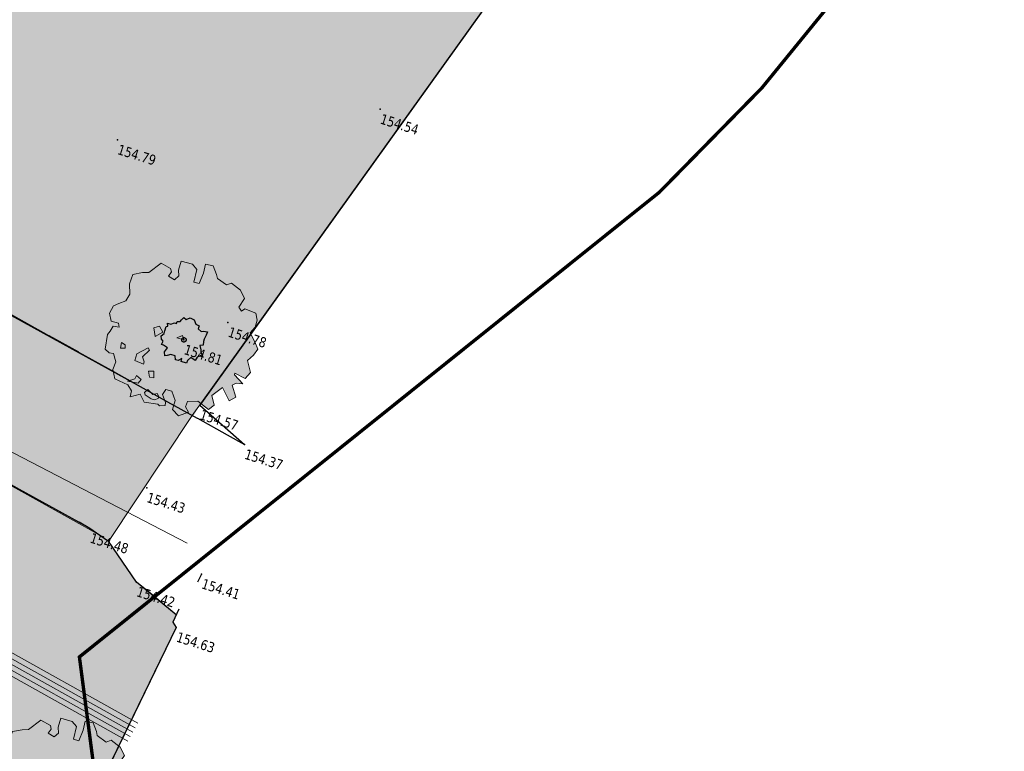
# Model space of a CAD drawing. Header units: millimetres. Extents: x 24647 to 200269, y -67453 to 4484.
# Tile 229 of 231: x 44414 to 47310, y -53649 to -51498. Entities that reach past the tile are written whole.
import ezdxf
from ezdxf.enums import TextEntityAlignment as Align
from ezdxf.lldxf.tags import DXFTag

# ---------------------------------------------------------------- set-up
doc = ezdxf.new("R2010")
doc.units = ezdxf.units.MM
doc.linetypes.add('AXES2', pattern=[28.575, 19.05, -3.175, 3.175, -3.175])
doc.linetypes.add('Continue', pattern=[1, 1, 0])
doc.layers.get('0').update_dxf_attribs({"lineweight": 9})
doc.layers.add('0_Construction 1', color=80, linetype='Continuous', lineweight=13, plot=False)
for name, color, linetype, lineweight in [('0_Limites', 10, 'AXES2', 50), ('0H_Végétation', 73, 'Continuous', 9), ('E_Trait Epais', 42, 'Continuous', 30), ('E_Trait Vu', 142, 'Continuous', 20), ('E_Végétation', 74, 'Continuous', 5)]:
    doc.layers.add(name, color=color, linetype=linetype, lineweight=lineweight)
doc.layers.add('0H_Sols', color=9, linetype='Continuous', lineweight=5, transparency=0.5)
for name, color, linetype in [('Espv_hai_hab', 70, 'Continue'), ('Espv_limb', 7, 'Continue'), ('Espv_sym', 7, 'Continue'), ('Limi_clo', 7, 'Cloture_Legere'), ('Limi_mplein', 7, 'Continue'), ('Topo_ptco', 7, 'Continue'), ('Topo_ptco_alt', 3, 'Continue')]:
    doc.layers.add(name, color=color, linetype=linetype)
doc.layers.add('R_CFO', color=1, linetype='ELEC_CFO', lineweight=18, true_color=0xff0000)
doc.styles.get("Standard").update_dxf_attribs({"font": 'GOTHIC.TTF'})
doc.styles.add('Verdana 1.0', font='verdana.ttf', dxfattribs={"width": 0.8, "height": 0.2})
doc.linetypes.add('Cloture_Legere', pattern='A,1,[1,croix.shx,S=0.2,R=0,X=-0.3,Y=0],0.0001', length=1.0001)
tags = doc.linetypes.add('EAUX_USEES', pattern='A,12.7,-5.08,["EU",Standard,S=2.54,R=0,X=-2.54,Y=-1.27],-6.35', length=24.13).pattern_tags.tags
tags[6] = DXFTag(74, 10)
tags = doc.linetypes.add('ELEC_CFO', pattern='A,12,-5,["CFO",Standard,S=2.54,R=0,X=-2.54,Y=-1.27],-5', length=22).pattern_tags.tags
tags[6] = DXFTag(74, 10)
doc.linetypes.add('LIMITE2', pattern='A,6.35,-2.54,[132,ltypeshp.shx,S=2.54,R=0,X=-2.54,Y=0],-2.54,25.4', length=36.83)
pattern_1 = [(109.29004622, (0.560848, 0.002973), (-4.80000000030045, 13.600000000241), [0.0482712, -16.90342488]), (161.565051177, (0.34656, 0.73), (-0.8, 1e-12), [0.050504, -2.47931812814]), (106.927513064, (0.29864, 0.746), (-3.19999999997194, 10.40000000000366), [0.054768, -19.17853644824]), (111.250505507, (0.348816, 0), (-1.59999999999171, 4.00000000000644), [0.069196, -15.38137033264]), (28.4429286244, (0.24168, 0.46568), (8.79999999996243, 4.79999999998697), [0.062208, -21.77354250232]), (83.6598082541, (0.2348, 0.40416), (-2e-13, 0.8000000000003), [0.061904, -7.18240411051]), (28.0724869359, (0.66804, 0.7642), (10.4000000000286, 5.60000000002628), [0.0387336, -13.5612664]), (69.4439547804, (0.70224, 0.03715), (0.800000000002, 2.4000000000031), [0.03896, -6.79624299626]), (122.905242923, (0.7136, 0.073632), (-1.60000000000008, 2.39999999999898), [0.04612, -16.15264538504]), (135, (0.75236, 0.1443), (-0.8, 9e-17), [0.0290216, -1.1023492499]), (156.250505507, (0.79568, 0.63888), (-12.79999999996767, 5.60000000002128), [0.062296, -21.788104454]), (45, (0.7068, 0.632), (9e-17, 0.8), [0.0451376, -1.0862332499]), (48.3664606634, (0.7136, 0.51808), (5.60000000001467, 6.4000000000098), [0.027424, -9.60585166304]), (34.6951535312, (0.71816, 0.3768), (7.99999999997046, 5.59999999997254), [0.03604, -12.61307064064]), (128.290163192, (0.44, 0.77104), (-3.19999999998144, 4.00000000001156), [0.036896, -19.32905349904]), (72.2553283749, (0.52208, 0.32888), (5.60000000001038, 17.59999999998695), [0.059824, -20.93922359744]), (115.346175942, (0.54032, 0.38584), (-0.80000000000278, 1.60000000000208), [0.047936, -16.77110083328]), (115.016893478, (0.64304, 0.21272), (-0.79999999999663, 1.6000000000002), [0.070368, -13.17198828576]), (41.1859251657, (0.62472, 0.19672), (0.8000000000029, 0.8000000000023), [0.024216, -8.47990065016]), (63.434948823, (0.59507, 0.11235), (3e-13, 0.8), [0.0152904, -1.773563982]), (131.185925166, (0.38984, 0.142), (-0.8000000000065, 0.7999999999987), [0.048456, -8.45566065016]), (159.44395478, (0.43545, 0.22402), (-2.3999999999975, 0.8000000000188), [0.0389616, -6.79624139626]), (19.7988763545, (0.29864, 0.30608), (8.79999999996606, 3.19999999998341), [0.026712, -21.22981640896]), (116.565051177, (0.40354, 0.4588), (-0.799999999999, 0.800000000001), [0.0152904, -1.773563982]), (45, (0.497, 0.5272), (9e-17, 0.8), [0.019348, -1.1120228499]), (56.309932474, (0.59275, 0.46335), (0.8, 1.599999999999), [0.0164632, -2.86797782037]), (131.185925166, (0.51528, 0.66624), (-0.8000000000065, 0.7999999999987), [0.024248, -8.47986865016]), (0, (0.28, 0.6), (0, 0.8), [0.04, -0.76]), (146.309932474, (0.04098, 0.08504), (-1.599999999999, 0.8), [0.049256, -2.83518502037]), (143.130102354, (0.08888, 0.36534), (-2.3999999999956, 1.6000000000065), [0.0569792, -3.9430208]), (36.3843518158, (-5e-10, 0.367648), (3.19999999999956, 2.39999999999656), [0.0537736, -18.82690435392]), (136.73570459, (0.043274, 0.533984), (-12.8000000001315, 11.99999999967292), [0.0532608, -18.622927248]), (25.7099537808, (0.0752, 0.71864), (1.599999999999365, 0.7999999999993), [0.073408, -23.899910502]), (127.405356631, (0.13672, 0.126), (-7.99999999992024, 10.40000000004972), [0.0488, -17.0719476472]), (45, (0.1436, 0.0075), (9e-17, 0.8), [0.0225688, -1.1088020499]), (153.434948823, (0.17095, 0.31294), (-0.8, -1e-12), [0.020348, -1.768506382]), (167.471192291, (0.19832, 0.11232), (-4.0000000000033, 0.79999999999), [0.063104, -7.31253156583]), (45, (0.16, 0.52), (9e-17, 0.8), [0.0565688, -1.0748020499])]

# ---------------------------------------------------------------- blocks, each defined once
blk = doc.blocks.new('Arbre dessus-Divers (3)')
at = {"true_color": 0xffffff, "transparency": 33554610}
h = blk.add_hatch(color=7, dxfattribs=at)
h.dxf.hatch_style = 1
h.paths.add_polyline_path([(267.7, -9.9), (284, 17.3), (293, 44.4), (272.9, 68.1), (245.4, 96.6), (256.8, 123.7), (256, 152.9), (243.3, 176.9), (196.9, 180.5), (187.6, 168.1), (172.7, 179.8), (183.8, 219.1), (158.8, 245.2), (117, 261.1), (100.3, 248.5), (58.6, 261.9), (50.9, 276.4), (28.3, 304.9), (-3.2, 301.7), (0.2, 265.3), (-3.5, 221.4), (-25.4, 220.8), (-29.1, 271.8), (-51.4, 285.8), (-97.6, 284.6), (-96.6, 248.1), (-88.7, 226.4), (-100.4, 206.6), (-127.3, 213.2), (-120.5, 232.8), (-128.1, 244.8), (-169.7, 253.4), (-204.8, 203.8), (-228.9, 195.8), (-262.5, 177.9), (-263.9, 139), (-250.6, 100.4), (-257.2, 70.9), (-281, 53.3), (-297.7, 38.2), (-304.1, 6.4), (-288.7, -22.4), (-259.6, -21.6), (-251.9, -36), (-276.1, -39.1), (-280.4, -61.1), (-287.3, -75.9), (-278.4, -134.1), (-258.8, -143.3), (-241.8, -140.4), (-224, -169.1), (-225.6, -200.8), (-207.6, -234.4), (-151.6, -240.2), (-131.6, -259.1), (-128.5, -283.4), (-95.2, -261.2), (-70.1, -286.7), (-16.9, -277.9), (-9.4, -282.6), (12.2, -274.8), (9.5, -262.6), (-10.6, -236.4), (-4, -214.3), (20.3, -213.7), (43.1, -244.7), (44, -281.2), (73.6, -297.4), (107, -272.2), (89.5, -255.6), (91.4, -233.7), (129.9, -220.5), (179, -238.6), (195.5, -216.2), (175.1, -182.7), (205.6, -140.5), (246.1, -181.4), (266.9, -160.8), (239, -120.2), (250.9, -107.7), (277.5, -102.1), (235.5, -78.9), (235.3, -71.6), (279.3, -80.1), (293.1, -50.6)])
for p, q in [((-121.4, 3), (-102.3, 15.7)), ((-106, -28.2), (-121.4, 3)), ((-102.3, 15.7), (-82.4, -3.2)), ((-24.2, -7.6), (-5.2, 7.6)), ((-5.2, 7.6), (4.9, -6.8)), ((-82.4, -3.2), (-106, -28.2)), ((-82.4, -3.2), (-82.4, -3.2)), ((4.9, -6.8), (-24.2, -7.6)), ((4.9, -6.8), (-24.2, -7.6)), ((-24.2, -7.6), (4.9, -6.8)), ((4.9, -6.8), (4.9, -6.8)), ((4.9, -6.8), (4.9, -6.8)), ((-225.3, -90.1), (-208.2, -94.5)), ((-222.3, -112), (-225.3, -90.1)), ((-205.4, -106.6), (-222.3, -112)), ((-208.2, -94.5), (-205.4, -106.6)), ((-205.4, -106.6), (-205.4, -106.6)), ((-154.6, -114.3), (-119.1, -79.3)), ((-153.9, -141), (-154.6, -114.3)), ((-111.6, -86.4), (-130.2, -118.5)), ((-119.1, -79.3), (-111.6, -86.4)), ((-117.3, -144.9), (-153.9, -141)), ((-130.2, -118.5), (-117.6, -135.2)), ((-130.2, -118.5), (-130.2, -118.5)), ((-117.6, -135.2), (-117.3, -144.9)), ((-90.4, -165.5), (-71.1, -160.1)), ((-80.1, -187.1), (-90.4, -165.5)), ((-63.1, -184.3), (-80.1, -187.1)), ((-80.1, -187.1), (-80.1, -187.1)), ((-71.1, -160.1), (-63.1, -184.3)), ((-156.8, -228.1), (-132.9, -210.5)), ((-115.6, -222.2), (-156.8, -228.1)), ((-156.8, -228.1), (-156.8, -228.1)), ((-132.9, -210.5), (-130.9, -195.8)), ((-130.9, -195.8), (-108.8, -205)), ((-108.8, -205), (-115.6, -222.2)), ((-80.8, -250.4), (-71.5, -235.6)), ((-75.7, -257.6), (-80.8, -250.4)), ((-80.8, -250.4), (-80.8, -250.4)), ((-48.7, -266.6), (-75.7, -257.6)), ((-71.5, -235.6), (-46.8, -247.1)), ((-34.2, -266.2), (-48.7, -266.6)), ((-46.8, -247.1), (-32.5, -239.4)), ((-22.3, -256.2), (-34.2, -266.2)), ((-32.5, -239.4), (-22.5, -248.9)), ((-22.5, -248.9), (-22.3, -256.2))]:
    blk.add_line(p, q)
at = {"lineweight": 13}
blk.add_lwpolyline([(267.7, -9.9), (284, 17.3), (293, 44.4), (293, 44.4), (272.9, 68.1), (245.4, 96.6), (256.8, 123.7), (256, 152.9), (243.3, 176.9), (196.9, 180.5), (187.6, 168.1), (172.7, 179.8), (183.8, 219.1), (158.8, 245.2), (117, 261.1), (100.3, 248.5), (58.6, 261.9), (50.9, 276.4), (28.3, 304.9), (-3.2, 301.7), (0.2, 265.3), (-3.5, 221.4), (-25.4, 220.8), (-29.1, 271.8), (-51.4, 285.8), (-97.6, 284.6), (-96.6, 248.1), (-88.7, 226.4), (-100.4, 206.6), (-127.3, 213.2), (-120.5, 232.8), (-128.1, 244.8), (-169.7, 253.4), (-204.8, 203.8), (-228.9, 195.8), (-262.5, 177.9), (-263.9, 139), (-250.6, 100.4), (-257.2, 70.9), (-281, 53.3), (-297.7, 38.2), (-304.1, 6.4), (-288.7, -22.4), (-259.6, -21.6), (-251.9, -36), (-276.1, -39.1), (-280.4, -61.1), (-287.3, -75.9), (-278.4, -134.1), (-258.8, -143.3), (-241.8, -140.4), (-224, -169.1), (-225.6, -200.8), (-207.6, -234.4), (-151.6, -240.2), (-131.6, -259.1), (-128.5, -283.4), (-95.2, -261.2), (-70.1, -286.7), (-16.9, -277.9), (-9.4, -282.6), (12.2, -274.8), (9.5, -262.6), (-10.6, -236.4), (-4, -214.3), (20.3, -213.7), (43.1, -244.7), (44, -281.2), (73.6, -297.4), (107, -272.2), (89.5, -255.6), (91.4, -233.7), (129.9, -220.5), (179, -238.6), (195.5, -216.2), (175.1, -182.7), (205.6, -140.5), (246.1, -181.4), (266.9, -160.8), (239, -120.2), (250.9, -107.7), (277.5, -102.1), (235.5, -78.9), (235.3, -71.6), (279.3, -80.1), (293.1, -50.6), (267.7, -9.9), (284, 17.3), (284, 17.3)], dxfattribs=at)
blk.add_point((-0.1, 0.4))
blk = doc.blocks.new('Topo_Ptco')
at = {"color": 0}
blk.add_point((0, 0), dxfattribs=at)
at = {"layer": 'Topo_ptco_alt', "style": 'Verdana 1.0', "width": 0.8}
blk.add_attdef('ALT', text='', height=0.3, dxfattribs=at).set_placement((0.1, -0.1), align=Align.TOP_LEFT)
blk = doc.blocks.new('Espv_Arb_Iso')
at = {"color": 3, "linetype": 'ByBlock', "lineweight": -2}
for p, q in [((-0.24, 0.544), (-0.196, 0.632)), ((-0.196, 0.632), (-0.109, 0.588)), ((-0.109, 0.588), (-0.022, 0.675)), ((-0.022, 0.675), (0.109, 0.653)), ((0.109, 0.653), (0.196, 0.544)), ((-0.566, 0.24), (-0.61, 0.327)), ((-0.61, 0.327), (-0.501, 0.327)), ((-0.501, 0.327), (-0.414, 0.392)), ((-0.414, 0.392), (-0.348, 0.392)), ((-0.348, 0.457), (-0.261, 0.479)), ((-0.348, 0.392), (-0.348, 0.457)), ((-0.261, 0.479), (-0.24, 0.544)), ((0.196, 0.544), (0.305, 0.523)), ((0.305, 0.523), (0.305, 0.436)), ((0.305, 0.436), (0.414, 0.392)), ((0.414, 0.392), (0.479, 0.414)), ((0.479, 0.414), (0.588, 0.436)), ((0.588, 0.327), (0.566, 0.196)), ((0.588, 0.436), (0.588, 0.327)), ((-0.675, -0.087), (-0.61, 0)), ((-0.61, 0.218), (-0.566, 0.24)), ((-0.61, 0.087), (-0.61, 0.218)), ((-0.61, 0), (-0.61, 0.087)), ((0.588, 0.022), (0.501, -0.022)), ((0.566, 0.196), (0.566, 0.131)), ((0.566, 0.131), (0.588, 0.022)), ((-0.632, -0.174), (-0.675, -0.087)), ((-0.566, -0.218), (-0.632, -0.174)), ((-0.588, -0.327), (-0.566, -0.218)), ((0.501, -0.022), (0.566, -0.131)), ((0.653, -0.261), (0.523, -0.37)), ((0.566, -0.131), (0.588, -0.218)), ((0.588, -0.218), (0.653, -0.261)), ((-0.523, -0.327), (-0.588, -0.327)), ((-0.392, -0.37), (-0.523, -0.327)), ((-0.436, -0.501), (-0.392, -0.37)), ((-0.392, -0.61), (-0.436, -0.501)), ((-0.24, -0.523), (-0.327, -0.588)), ((-0.109, -0.523), (-0.24, -0.523)), ((-0.065, -0.632), (-0.109, -0.523)), ((0.109, -0.544), (0.022, -0.632)), ((0.109, -0.632), (0.109, -0.544)), ((0.348, -0.436), (0.283, -0.544)), ((0.283, -0.544), (0.283, -0.632)), ((0.501, -0.479), (0.348, -0.436)), ((0.523, -0.37), (0.501, -0.479)), ((-0.327, -0.588), (-0.392, -0.61)), ((0.022, -0.632), (-0.065, -0.632)), ((0.283, -0.632), (0.109, -0.632))]:
    blk.add_line(p, q, dxfattribs=at)
blk.add_circle((0, 0), 0.0653, dxfattribs=at)
blk = doc.blocks.new('plantopo')
at = {"layer": 'Espv_hai_hab', "true_color": 0x9cfe8a}
h = blk.add_hatch(dxfattribs=at)
h.set_pattern_fill('HAIE', color=81, scale=0.8)
h.set_pattern_definition(pattern_1)
h.paths.add_polyline_path([(1270698.412, 7266659.362), (1270674.927, 7266666.358), (1270660.151, 7266679.326), (1270652.016, 7266670.432), (1270646.186, 7266664.041), (1270650.688, 7266653.882), (1270651.512, 7266647.992), (1270649.89, 7266645.514), (1270647.555, 7266645.404), (1270650.307, 7266636.423), (1270650.59, 7266636.27), (1270665.028, 7266633.419), (1270680.889, 7266630.24), (1270688.346, 7266628.691), (1270688.422, 7266629.057)])
h.paths.add_polyline_path([(1270686.795, 7266631.073), (1270686.904, 7266631.073), (1270687.056, 7266631.188), (1270687.056, 7266631.204), (1270687.131, 7266631.223), (1270687.209, 7266631.378), (1270687.296, 7266631.335), (1270687.383, 7266631.422), (1270687.514, 7266631.4), (1270687.601, 7266631.291), (1270687.71, 7266631.269), (1270687.71, 7266631.182), (1270687.804, 7266631.144), (1270687.993, 7266631.182), (1270687.993, 7266631.073), (1270687.971, 7266630.943), (1270687.971, 7266630.877), (1270687.993, 7266630.768), (1270687.906, 7266630.725), (1270687.971, 7266630.616), (1270687.993, 7266630.529), (1270688.058, 7266630.485), (1270687.927, 7266630.376), (1270687.906, 7266630.268), (1270687.753, 7266630.311), (1270687.688, 7266630.202), (1270687.688, 7266630.115), (1270687.514, 7266630.115), (1270687.339, 7266630.115), (1270687.296, 7266630.224), (1270687.165, 7266630.224), (1270687.021, 7266630.116), (1270686.969, 7266630.246), (1270687.013, 7266630.376), (1270686.882, 7266630.42), (1270686.817, 7266630.42), (1270686.839, 7266630.529), (1270686.701, 7266630.621), (1270686.795, 7266630.747), (1270686.795, 7266630.834), (1270686.795, 7266630.964), (1270686.839, 7266630.986)], flags=16)
h.paths.add_polyline_path([(1270687.47, 7266630.747, -1), (1270687.339, 7266630.747, -1)], flags=0)
h.paths.add_polyline_path([(1270687.76, 7266628.769), (1270688.36, 7266628.769), (1270688.36, 7266628.994), (1270687.76, 7266628.994)], flags=25)
h.paths.add_polyline_path([(1270672.499, 7266633.301), (1270672.924, 7266633.301), (1270672.924, 7266633.526), (1270672.499, 7266633.526)], flags=24)
h.paths.add_polyline_path([(1270674.275, 7266641.726), (1270674.7, 7266641.726), (1270674.7, 7266641.951), (1270674.275, 7266641.951)], flags=24)
h.paths.add_polyline_path([(1270676.682, 7266650.173), (1270677.107, 7266650.173), (1270677.107, 7266650.398), (1270676.682, 7266650.398)], flags=24)
h.paths.add_polyline_path([(1270679.454, 7266656.622), (1270679.879, 7266656.622), (1270679.879, 7266656.847), (1270679.454, 7266656.847)], flags=24)
h.paths.add_polyline_path([(1270687.513, 7266655.018), (1270687.938, 7266655.018), (1270687.938, 7266655.243), (1270687.513, 7266655.243)], flags=24)
h.paths.add_polyline_path([(1270686.205, 7266647.71), (1270686.63, 7266647.71), (1270686.63, 7266647.935), (1270686.205, 7266647.935)], flags=24)
h.paths.add_polyline_path([(1270684.749, 7266641.054), (1270685.174, 7266641.054), (1270685.174, 7266641.279), (1270684.749, 7266641.279)], flags=24)
h.paths.add_polyline_path([(1270683.296, 7266635.487), (1270683.721, 7266635.487), (1270683.721, 7266635.712), (1270683.296, 7266635.712)], flags=24)
h.paths.add_polyline_path([(1270650.456, 7266637.713), (1270650.881, 7266637.713), (1270650.881, 7266637.938), (1270650.456, 7266637.938)], flags=24)
h.paths.add_polyline_path([(1270649.227, 7266645.227), (1270649.827, 7266645.227), (1270649.827, 7266645.452), (1270649.227, 7266645.452)], flags=24)
h.paths.add_polyline_path([(1270650.85, 7266647.704), (1270651.45, 7266647.704), (1270651.45, 7266647.929), (1270650.85, 7266647.929)], flags=25)
h.paths.add_polyline_path([(1270652.1, 7266660.608), (1270652.525, 7266660.608), (1270652.525, 7266660.833), (1270652.1, 7266660.833)], flags=24)
h.paths.add_polyline_path([(1270651.353, 7266670.144), (1270651.953, 7266670.144), (1270651.953, 7266670.369), (1270651.353, 7266670.369)], flags=25)
h.paths.add_polyline_path([(1270659.488, 7266679.039), (1270660.088, 7266679.039), (1270660.088, 7266679.264), (1270659.488, 7266679.264)], flags=25)
h.paths.add_polyline_path([(1270659.929, 7266677.252), (1270660.354, 7266677.252), (1270660.354, 7266677.477), (1270659.929, 7266677.477)], flags=24)
h.paths.add_polyline_path([(1270655.322, 7266669.731), (1270655.747, 7266669.731), (1270655.747, 7266669.956), (1270655.322, 7266669.956)], flags=24)
h.paths.add_polyline_path([(1270652.464, 7266664.609), (1270652.889, 7266664.609), (1270652.889, 7266664.834), (1270652.464, 7266664.834)], flags=24)
h.paths.add_polyline_path([(1270652.446, 7266656.173), (1270652.871, 7266656.173), (1270652.871, 7266656.398), (1270652.446, 7266656.398)], flags=24)
h.paths.add_polyline_path([(1270658.737, 7266654.102), (1270659.162, 7266654.102), (1270659.162, 7266654.327), (1270658.737, 7266654.327)], flags=24)
h.paths.add_polyline_path([(1270667.02, 7266652.208), (1270667.445, 7266652.208), (1270667.445, 7266652.433), (1270667.02, 7266652.433)], flags=24)
h.paths.add_polyline_path([(1270670.272, 7266658.297), (1270670.697, 7266658.297), (1270670.697, 7266658.522), (1270670.272, 7266658.522)], flags=24)
h.paths.add_polyline_path([(1270674.078, 7266664.899), (1270674.503, 7266664.899), (1270674.503, 7266665.124), (1270674.078, 7266665.124)], flags=24)
h.paths.add_polyline_path([(1270674.264, 7266666.07), (1270674.864, 7266666.07), (1270674.864, 7266666.295), (1270674.264, 7266666.295)], flags=24)
h.paths.add_polyline_path([(1270681.925, 7266663.104), (1270682.35, 7266663.104), (1270682.35, 7266663.329), (1270681.925, 7266663.329)], flags=24)
h.paths.add_polyline_path([(1270689.914, 7266660.712), (1270690.339, 7266660.712), (1270690.339, 7266660.937), (1270689.914, 7266660.937)], flags=24)
h.paths.add_polyline_path([(1270697.368, 7266658.419), (1270697.793, 7266658.419), (1270697.793, 7266658.644), (1270697.368, 7266658.644)], flags=24)
h.paths.add_polyline_path([(1270697.75, 7266659.075), (1270698.35, 7266659.075), (1270698.35, 7266659.3), (1270697.75, 7266659.3)], flags=24)
h.paths.add_polyline_path([(1270695.583, 7266653.053), (1270696.008, 7266653.053), (1270696.008, 7266653.278), (1270695.583, 7266653.278)], flags=24)
h.paths.add_polyline_path([(1270693.034, 7266646.175), (1270693.459, 7266646.175), (1270693.459, 7266646.4), (1270693.034, 7266646.4)], flags=24)
h.paths.add_polyline_path([(1270690.399, 7266638.654), (1270690.824, 7266638.654), (1270690.824, 7266638.879), (1270690.399, 7266638.879)], flags=24)
h.paths.add_polyline_path([(1270688.002, 7266631.336), (1270688.427, 7266631.336), (1270688.427, 7266631.561), (1270688.002, 7266631.561)], flags=24)
h.paths.add_polyline_path([(1270687.042, 7266630.459), (1270687.342, 7266630.459), (1270687.342, 7266630.684), (1270687.042, 7266630.684)], flags=8)
h = blk.add_hatch(dxfattribs=at)
h.set_pattern_fill('HAIE', color=81, scale=0.8)
h.set_pattern_definition(pattern_1)
h.paths.add_polyline_path([(1270687.141, 7266617.67), (1270687.735, 7266617.582, -0.452421), (1270688.154, 7266617.519), (1270688.941, 7266617.402), (1270689.719, 7266622.612), (1270689.573, 7266622.727), (1270689.606, 7266622.962), (1270688.204, 7266623.535), (1270687.058, 7266624.43), (1270686.424, 7266624.632), (1270678.579, 7266626.225), (1270678.018, 7266626.223), (1270677.449, 7266626.1), (1270676.723, 7266625.758), (1270676.056, 7266625.291), (1270674.982, 7266623.55), (1270671.489, 7266606.952), (1270671.605, 7266606.631, -0.050361), (1270671.599, 7266606.691, -1), (1270672.199, 7266606.691, -0.904107), (1270671.605, 7266606.631), (1270671.641, 7266606.209), (1270679.264, 7266604.502), (1270675.643, 7266588.547), (1270673.924, 7266585.471), (1270678.192, 7266584.082), (1270677.855, 7266580.372), (1270676.87, 7266573.51), (1270673.821, 7266561.525), (1270649.689, 7266566.167), (1270648.747, 7266566.011), (1270636.596, 7266557.086), (1270652.79, 7266526.405), (1270653.214, 7266526.629), (1270682.784, 7266552.303), (1270683.519, 7266553.173), (1270683.718, 7266557.515), (1270681.883, 7266557.6), (1270682.818, 7266589.589), (1270683.951, 7266597.683), (1270685.089, 7266605.841)])
h.paths.add_polyline_path([(1270679.431, 7266614.559), (1270679.257, 7266614.559), (1270679.257, 7266614.646), (1270679.17, 7266614.559), (1270679.083, 7266614.559), (1270679.039, 7266614.667), (1270678.909, 7266614.667), (1270678.822, 7266614.602), (1270678.756, 7266614.58), (1270678.713, 7266614.689), (1270678.756, 7266614.82), (1270678.626, 7266614.863), (1270678.56, 7266614.863), (1270678.582, 7266614.972), (1270678.517, 7266615.016), (1270678.473, 7266615.103), (1270678.539, 7266615.19), (1270678.539, 7266615.277), (1270678.539, 7266615.408), (1270678.582, 7266615.43), (1270678.539, 7266615.517), (1270678.647, 7266615.517), (1270678.735, 7266615.582), (1270678.8, 7266615.582), (1270678.8, 7266615.647), (1270678.887, 7266615.669), (1270678.909, 7266615.734), (1270678.952, 7266615.822), (1270679.039, 7266615.778), (1270679.127, 7266615.865), (1270679.257, 7266615.843), (1270679.344, 7266615.734), (1270679.453, 7266615.713), (1270679.453, 7266615.626), (1270679.562, 7266615.582), (1270679.627, 7266615.604), (1270679.736, 7266615.626), (1270679.736, 7266615.517), (1270679.715, 7266615.386), (1270679.715, 7266615.321), (1270679.736, 7266615.212), (1270679.649, 7266615.168), (1270679.715, 7266615.059), (1270679.736, 7266614.972), (1270679.802, 7266614.929), (1270679.671, 7266614.82), (1270679.649, 7266614.711), (1270679.497, 7266614.755), (1270679.431, 7266614.646)], flags=16)
h.paths.add_polyline_path([(1270679.083, 7266615.19, -1), (1270679.214, 7266615.19, -1)], flags=0)
h.paths.add_polyline_path([(1270676.926, 7266615.832), (1270676.708, 7266615.886), (1270676.708, 7266615.886), (1270676.297, 7266615.988), (1270676.297, 7266615.988), (1270676.056, 7266616.048), (1270676.496, 7266617.82), (1270676.785, 7266617.748), (1270676.784, 7266617.746), (1270677.124, 7266617.663), (1270677.125, 7266617.664), (1270677.366, 7266617.604)], flags=16)
h.paths.add_polyline_path([(1270679.488, 7266618.183), (1270679.314, 7266618.183), (1270679.314, 7266618.27), (1270679.227, 7266618.183), (1270679.14, 7266618.183), (1270679.096, 7266618.292), (1270678.965, 7266618.292), (1270678.878, 7266618.227), (1270678.813, 7266618.205), (1270678.769, 7266618.314), (1270678.813, 7266618.444), (1270678.682, 7266618.488), (1270678.617, 7266618.488), (1270678.639, 7266618.597), (1270678.573, 7266618.64), (1270678.53, 7266618.728), (1270678.595, 7266618.815), (1270678.595, 7266618.902), (1270678.595, 7266619.032), (1270678.639, 7266619.054), (1270678.595, 7266619.141), (1270678.704, 7266619.141), (1270678.791, 7266619.207), (1270678.857, 7266619.207), (1270678.857, 7266619.272), (1270678.944, 7266619.294), (1270678.965, 7266619.359), (1270679.009, 7266619.446), (1270679.096, 7266619.403), (1270679.183, 7266619.49), (1270679.314, 7266619.468), (1270679.401, 7266619.359), (1270679.51, 7266619.337), (1270679.51, 7266619.25), (1270679.619, 7266619.207), (1270679.684, 7266619.228), (1270679.793, 7266619.25), (1270679.793, 7266619.141), (1270679.771, 7266619.011), (1270679.771, 7266618.945), (1270679.793, 7266618.836), (1270679.706, 7266618.793), (1270679.771, 7266618.684), (1270679.793, 7266618.597), (1270679.858, 7266618.553), (1270679.728, 7266618.444), (1270679.706, 7266618.336), (1270679.553, 7266618.379), (1270679.488, 7266618.27)], flags=16)
h.paths.add_polyline_path([(1270679.14, 7266618.815, -1), (1270679.27, 7266618.815, -1)], flags=0)
h.paths.add_polyline_path([(1270681.722, 7266596.768, -1), (1270681.122, 7266596.768, -1)], flags=16)
h.paths.add_polyline_path([(1270681.617, 7266596.768, -1), (1270681.227, 7266596.768, -1)], flags=0)
h.paths.add_polyline_path([(1270678.804, 7266596.004, -1), (1270678.204, 7266596.004, -1)], flags=16)
h.paths.add_polyline_path([(1270678.699, 7266596.004, -1), (1270678.309, 7266596.004, -1)], flags=0)
at = {"layer": 'Espv_limb', "flags": 128}
blk.add_lwpolyline([(1270642.953, 7266660.426), (1270650.307, 7266636.423), (1270650.59, 7266636.27), (1270665.028, 7266633.419), (1270680.889, 7266630.24), (1270690.026, 7266628.342)], dxfattribs=at)
blk.add_lwpolyline([(1270689.608, 7266622.961), (1270688.204, 7266623.535), (1270687.058, 7266624.43), (1270686.424, 7266624.632), (1270678.579, 7266626.225, 0.13962), (1270677.458, 7266626.138, 0.094922), (1270676.056, 7266625.291, 0.07131), (1270675.394, 7266624.498, 0.07131), (1270674.982, 7266623.55)], format="xyb", dxfattribs=at)
at = {"layer": 'Limi_clo', "flags": 128}
for points in [[(1270637.212, 7266654.259), (1270639.597, 7266656.819), (1270652.016, 7266670.432), (1270660.151, 7266679.326), (1270674.927, 7266666.358), (1270698.412, 7266659.362), (1270688.422, 7266629.057), (1270690.026, 7266628.342)], [(1270689.957, 7266624.328), (1270689.918, 7266624.072)], [(1270689.719, 7266622.612), (1270688.266, 7266612.883), (1270686.666, 7266602.164)], [(1270689.573, 7266622.727), (1270689.719, 7266622.612)]]:
    blk.add_lwpolyline(points, dxfattribs=at)
at = {"layer": 'Limi_mplein', "flags": 128}
for points in [[(1270690.227, 7266627.966), (1270690.29, 7266627.961)], [(1270689.632, 7266623.144), (1270689.573, 7266622.727)]]:
    blk.add_lwpolyline(points, dxfattribs=at)
at = {"layer": 'Espv_sym', "color": 3}
blk.add_blockref('Espv_Arb_Iso', (1270687.405, 7266630.747, 154.806), dxfattribs=at)
at = {"layer": 'Topo_ptco'}
ref = blk.add_blockref('Topo_Ptco', (1270690.887, 7266638.941, 154.543), dxfattribs=at)
ref.add_attrib('ALT', '154.54', dxfattribs={"layer": 'Topo_ptco_alt', "height": 0.3, "style": 'Verdana 1.0', "width": 0.8}).set_placement((1270690.987, 7266638.841, 154.543), align=Align.TOP_LEFT)
for p in [(1270690.887, 7266638.941, 154.543), (1270683.783, 7266635.775, 154.793), (1270688.489, 7266631.624, 154.777), (1270687.662, 7266626.267, 154.432)]:
    blk.add_blockref('Topo_Ptco', p, dxfattribs=at)
ref = blk.add_blockref('Topo_Ptco', (1270683.783, 7266635.775, 154.793), dxfattribs=at)
ref.add_attrib('ALT', '154.79', dxfattribs={"layer": 'Topo_ptco_alt', "height": 0.3, "style": 'Verdana 1.0', "width": 0.8}).set_placement((1270683.883, 7266635.675, 154.793), align=Align.TOP_LEFT)
ref = blk.add_blockref('Topo_Ptco', (1270688.489, 7266631.624, 154.777), dxfattribs=at)
ref.add_attrib('ALT', '154.78', dxfattribs={"layer": 'Topo_ptco_alt', "height": 0.3, "style": 'Verdana 1.0', "width": 0.8}).set_placement((1270688.589, 7266631.524, 154.777), align=Align.TOP_LEFT)
ref = blk.add_blockref('Topo_Ptco', (1270687.405, 7266630.747, 154.806), dxfattribs=at)
ref.add_attrib('ALT', '154.81', dxfattribs={"layer": 'Topo_ptco_alt', "height": 0.3, "style": 'Verdana 1.0', "width": 0.8}).set_placement((1270687.505, 7266630.647, 154.806), align=Align.TOP_LEFT)
ref = blk.add_blockref('Topo_Ptco', (1270688.422, 7266629.057, 154.565), dxfattribs=at)
ref.add_attrib('ALT', '154.57', dxfattribs={"layer": 'Topo_ptco_alt', "height": 0.3, "style": 'Verdana 1.0', "width": 0.8}).set_placement((1270688.522, 7266628.957, 154.565), align=Align.TOP_LEFT)
ref = blk.add_blockref('Topo_Ptco', (1270690.026, 7266628.342, 154.37), dxfattribs=at)
ref.add_attrib('ALT', '154.37', dxfattribs={"layer": 'Topo_ptco_alt', "height": 0.3, "style": 'Verdana 1.0', "width": 0.8}).set_placement((1270690.126, 7266628.242, 154.37), align=Align.TOP_LEFT)
ref = blk.add_blockref('Topo_Ptco', (1270687.662, 7266626.267, 154.432), dxfattribs=at)
ref.add_attrib('ALT', '154.43', dxfattribs={"layer": 'Topo_ptco_alt', "height": 0.3, "style": 'Verdana 1.0', "width": 0.8}).set_placement((1270687.762, 7266626.167, 154.432), align=Align.TOP_LEFT)
ref = blk.add_blockref('Topo_Ptco', (1270686.424, 7266624.632, 154.48), dxfattribs=at)
ref.add_attrib('ALT', '154.48', dxfattribs={"layer": 'Topo_ptco_alt', "height": 0.3, "style": 'Verdana 1.0', "width": 0.8}).set_placement((1270686.524, 7266624.532, 154.48), align=Align.TOP_LEFT)
ref = blk.add_blockref('Topo_Ptco', (1270689.957, 7266624.328, 154.408), dxfattribs=at)
ref.add_attrib('ALT', '154.41', dxfattribs={"layer": 'Topo_ptco_alt', "height": 0.3, "style": 'Verdana 1.0', "width": 0.8}).set_placement((1270690.057, 7266624.228, 154.408), align=Align.TOP_LEFT)
ref = blk.add_blockref('Topo_Ptco', (1270688.204, 7266623.535, 154.423), dxfattribs=at)
ref.add_attrib('ALT', '154.42', dxfattribs={"layer": 'Topo_ptco_alt', "height": 0.3, "style": 'Verdana 1.0', "width": 0.8}).set_placement((1270688.304, 7266623.435, 154.423), align=Align.TOP_LEFT)
ref = blk.add_blockref('Topo_Ptco', (1270689.719, 7266622.612, 154.627), dxfattribs=at)
ref.add_attrib('ALT', '154.63', dxfattribs={"layer": 'Topo_ptco_alt', "height": 0.3, "style": 'Verdana 1.0', "width": 0.8}).set_placement((1270689.819, 7266622.512, 154.627), align=Align.TOP_LEFT)

msp = doc.modelspace()

# ---------------------------------------------------------------- hatches: boundary and pattern name
at = {"layer": '0H_Sols', "true_color": 0xc2c2c2, "transparency": 33554559}
h = msp.add_hatch(color=9, dxfattribs=at)
h.dxf.hatch_style = 1
edge = h.paths.add_edge_path()
edge.add_line((40986.3, -55255.2), (41857.9, -55741.9))
edge.add_line((41857.9, -55741.9), (42659.3, -54310.1))
edge.add_line((42659.3, -54310.1), (42667, -54234.6))
edge.add_line((42667, -54234.6), (43496.3, -52755))
edge.add_line((43496.3, -52755), (43919.6, -52607.3))
edge.add_line((43919.6, -52607.3), (44647.8, -53012.8))
edge.add_line((44647.8, -53012.8), (44675, -53032))
edge.add_line((44675, -53032), (44921.6, -52661.7))
edge.add_line((44921.6, -52661.7), (42926, -51562.1))
edge.add_line((42926, -51562.1), (43259.5, -50953.5))
edge.add_line((43259.5, -50953.5), (43259.5, -49723.3))
edge.add_line((43259.5, -49723.3), (41532.4, -49723.3))
edge.add_line((41532.4, -49723.3), (41532.4, -48272.4))
edge.add_line((41532.4, -48272.4), (41686.3, -45763.4))
edge.add_line((41686.3, -45763.4), (39409.9, -44633.7))
edge.add_line((39409.9, -44633.7), (39381.5, -44638.5))
edge.add_line((39381.5, -44638.5), (39376.4, -45156.5))
edge.add_line((39376.4, -45156.5), (39325.9, -45226.8))
edge.add_line((39325.9, -45226.8), (37978.9, -45686.6))
edge.add_line((37978.9, -45686.6), (37940.1, -45714))
edge.add_line((37940.1, -45714), (37922.7, -45764.2))
edge.add_line((37922.7, -45764.2), (38326.8, -47497.8))
edge.add_line((38326.8, -47497.8), (37213.1, -47757.4))
edge.add_line((37213.1, -47757.4), (37213.1, -48667.2))
edge.add_line((37213.1, -48667.2), (35588, -48667.2))
edge.add_line((35588, -48667.2), (35588, -49131.7))
edge.add_line((35588, -49131.7), (37606.3, -49131.7))
edge.add_line((37606.3, -49131.7), (37606.3, -47925.3))
edge.add_line((37606.3, -47925.3), (40982.8, -47925.3))
edge.add_line((40982.8, -47925.3), (40982.8, -48943.3))
edge.add_line((40982.8, -48943.3), (40635.2, -48943.3))
edge.add_line((40635.2, -48943.3), (40635.2, -49945.2))
edge.add_line((40635.2, -49945.2), (40812.6, -49944.4))
edge.add_line((40812.6, -49944.4), (40812.6, -49960))
edge.add_line((40812.6, -49960), (43019.6, -49960))
edge.add_line((43019.6, -49960), (43019.6, -50950.2))
edge.add_line((43019.6, -50950.2), (42315.2, -50950.2))
edge.add_line((42315.2, -50950.2), (42315.2, -50803.7))
edge.add_line((42315.2, -50803.7), (40113.8, -50803.7))
edge.add_line((40113.8, -50803.7), (40113.8, -51562.5))
edge.add_line((40113.8, -51562.5), (40914.3, -51562.5))
edge.add_line((40914.3, -51562.5), (40914.3, -52444.6))
edge.add_line((40914.3, -52444.6), (38295.3, -52444.6))
edge.add_line((38295.3, -52444.6), (38295.3, -54201.2))
edge.add_line((38295.3, -54201.2), (38688.7, -54201.2))
edge.add_line((38688.7, -54201.2), (38796.4, -54228.3))
edge.add_line((38796.4, -54228.3), (39088.7, -54398.4))
edge.add_line((39088.7, -54398.4), (39336.4, -54466.3))
edge.add_line((39336.4, -54466.3), (39585.1, -54402.2))
edge.add_line((39585.1, -54402.2), (40817.4, -53709.9))
edge.add_arc((41158, -54434.5), 800.7, 42.1867, 115.1753, ccw=False)
edge.add_line((41751.3, -53896.8), (40986.3, -55255.2))
at = {"layer": '0H_Végétation', "transparency": 33554687}
h = msp.add_hatch(dxfattribs=at)
h.set_pattern_fill('ANSI35', color=256, scale=8)
h.set_pattern_definition([(117.612453, (-14100.4, 36322.35), (-45.014025, -23.545223), []), (117.612453, (-14089.667, 36356.63), (-45.014025, -23.545223), [63.5, -12.7, 0, -12.7])])
h.paths.add_polyline_path([(35579.3, -47738.7), (35588, -48667.2), (37213.1, -48667.2), (37213.1, -47757.4), (38326.8, -47497.8), (37922.7, -45764.2), (37928.3, -45728.1), (37951.8, -45699.8), (37978.9, -45686.6), (39255.7, -45256.4), (39325.9, -45226.8), (39369.4, -45179.6), (39376.4, -45156.5), (39381.5, -44638.5), (38660.4, -44758.6)])
h.paths.add_polyline_path([(43747.7, -46989.1), (41535.1, -48277.1), (41531.4, -49720), (43259.5, -49723.3), (43259.5, -50953.5), (42926, -51562.1), (44921.6, -52661.7), (46802.5, -50037.6), (44770.3, -48668.2)])
edge = h.paths.add_edge_path()
edge.add_line((38296.1, -56898.8), (41532, -58639.5))
edge.add_line((41532, -58639.5), (42181.1, -57586.8))
edge.add_line((42181.1, -57586.8), (42480.2, -56961.4))
edge.add_line((42480.2, -56961.4), (42623.3, -56617.5))
edge.add_line((42623.3, -56617.5), (42257.4, -56357.3))
edge.add_line((42257.4, -56357.3), (42513.4, -56115.2))
edge.add_line((42513.4, -56115.2), (43335.7, -54700.8))
edge.add_line((43335.7, -54700.8), (42659.3, -54310.1))
edge.add_line((42659.3, -54310.1), (42667, -54234.6))
edge.add_line((42667, -54234.6), (42844.8, -53913.1))
edge.add_line((42844.8, -53913.1), (43496.3, -52755))
edge.add_arc((43801.2, -52948.2), 360.9, 70.8511, 147.6337, ccw=False)
edge.add_line((43919.6, -52607.3), (44620.5, -52993.7))
edge.add_line((44620.5, -52993.7), (44675, -53032))
edge.add_line((44675, -53032), (44757.7, -53151.6))
edge.add_line((44757.7, -53151.6), (44874.5, -53248.3))
edge.add_line((44874.5, -53248.3), (44864.1, -53269.6))
edge.add_line((44864.1, -53269.6), (44874.6, -53284.9))
edge.add_line((44874.6, -53284.9), (44445.3, -54169.9))
edge.add_line((44445.3, -54169.9), (43972.2, -55145.1))
edge.add_line((43972.2, -55145.1), (43914, -55291.4))
edge.add_line((43914, -55291.4), (43820.2, -55527))
edge.add_line((43820.2, -55527), (43755.9, -55688.4))
edge.add_line((43755.9, -55688.4), (43727.8, -55759))
edge.add_line((43727.8, -55759), (43412.7, -56550.4))
edge.add_line((43412.7, -56550.4), (42853.1, -57955.8))
edge.add_line((42853.1, -57955.8), (42433.9, -59106.2))
edge.add_line((42433.9, -59106.2), (38295.4, -60925.1))
edge.add_line((38295.4, -60925.1), (38296.1, -56898.8))
edge = h.paths.add_edge_path(flags=17)
edge.add_arc((41158, -54434.5), 800.7, 42.1867, 115.1753)
edge.add_line((40817.4, -53709.9), (39585.1, -54402.2))
edge.add_arc((39340.2, -53966.3), 500, 239.7913, 299.3295, ccw=False)
edge.add_line((39088.7, -54398.4), (38796.4, -54228.3))
edge.add_arc((38695.8, -54401.1), 200, 59.7913, 180)
edge.add_line((38495.8, -54401.1), (38495.8, -55284.7))
edge.add_arc((38995.8, -55284.7), 500, 180, 239.6721)
edge.add_line((38743.3, -55716.2), (39239.7, -56006.6))
edge.add_arc((39787.2, -54938.7), 1200.1, 242.8599, 330.2439)
edge.add_line((40829.1, -55534.3), (41751.3, -53896.8))

# ---------------------------------------------------------------- linework, layer by layer
at = {"layer": '0_Construction 1'}
msp.add_lwpolyline([(43747.7, -46989.1), (41541.8, -48273.2), (41531.4, -49720), (43259.5, -49723.3), (43259.5, -50953.5), (42926, -51562.1), (44921.6, -52661.7), (46802.5, -50037.6), (44770.3, -48668.2)], close=True, dxfattribs=at)
for points in [[(43919.6, -52607.3), (44647.8, -53012.8), (44675, -53032), (44921.6, -52661.7), (42926, -51562.1)], [(43919.6, -52607.3), (44620.5, -52993.7), (44675, -53032), (44757.7, -53151.6), (44874.5, -53248.3), (44864.1, -53269.6), (44874.6, -53284.9), (44445.3, -54169.9), (43972.2, -55145.1)]]:
    msp.add_lwpolyline(points, dxfattribs=at)
at = {"layer": '0_Limites', "ltscale": 20, "const_width": 10}
msp.add_lwpolyline([(42932.5, -57891.8), (44684.6, -54097.8), (44589.6, -53371.9), (46295, -52005.6), (46596.6, -51698.7), (47830.8, -50183.7), (49436.2, -47726.2), (50197.2, -45895), (49744.9, -45984.3), (48194.6, -45489.6), (45539.9, -44963.5), (45011.9, -44758.4), (44608.9, -44212.5), (44023.3, -44052.2)], dxfattribs=at)
at = {"layer": 'E_Trait Epais', "linetype": 'LIMITE2', "ltscale": 3, "flags": 128}
for points in [[(35591.6, -49152), (35585, -48252), (35579.3, -47738.7), (38660.4, -44758.6), (39409.9, -44633.7), (40542.4, -45202.2), (41686.3, -45763.4), (41611.7, -47039.3), (41535, -48277.2), (42705.6, -47594.8), (43747.7, -46989.1), (44770.3, -48668.2), (46802.5, -50037.6), (44943.5, -52631.2), (45075.2, -52747.3)], [(44874.6, -53284.9), (44445.3, -54169.9), (43972.2, -55145.1)]]:
    msp.add_lwpolyline(points, dxfattribs=at)
at = {"layer": 'E_Trait Vu', "linetype": 'EAUX_USEES', "lineweight": 18, "ltscale": 10}
msp.add_lwpolyline([(41597.7, -52108), (43147.8, -52124.9), (44906.1, -53037.3)], dxfattribs=at)
at = {"layer": 'R_CFO', "ltscale": 10}
for points in [[(43426.5, -52838.7), (44753.6, -53580)], [(43433.8, -52825.6), (44761, -53566.9)], [(43411.9, -52864.9), (44739, -53606.1)], [(43419.2, -52851.8), (44746.3, -53593)], [(43404.5, -52878), (44731.7, -53619.2)]]:
    msp.add_lwpolyline(points, dxfattribs=at)

# ---------------------------------------------------------------- block references
at = {"xscale": 100, "yscale": 100, "zscale": 100, "rotation": 342.6124533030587}
msp.add_blockref('plantopo', (-338368658.7, -655538483.8), dxfattribs=at)
at = {"layer": 'E_Végétation', "xscale": 0.7499999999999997, "yscale": 0.7499999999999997, "zscale": 0.7499999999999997, "rotation": 342.6124533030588}
for p in [(44894.8, -52433.3), (44541.1, -53777.5)]:
    msp.add_blockref('Arbre dessus-Divers (3)', p, dxfattribs=at)

doc.saveas('drawing.dxf')
